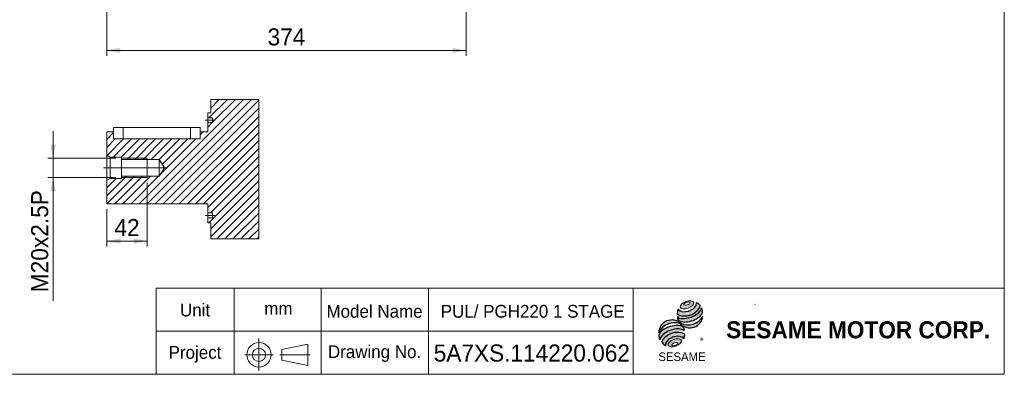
# Model space of a CAD drawing. Header units: millimetres. Extents: x 56 to 1607, y 56 to 1120.
# Tile 2 of 4: x 582 to 1607, y 56 to 425. Entities that reach past the tile are written whole.
import ezdxf

# ---------------------------------------------------------------- set-up
doc = ezdxf.new("R2010")
doc.units = ezdxf.units.MM
doc.header["$LTSCALE"] = 5.6
doc.linetypes.add('CENTERX2', pattern=[20.319999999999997, 12.7, -2.54, 2.54, -2.54])
doc.layers.add('標駐', color=51, linetype='Continuous')
doc.styles.add('SLDTEXTSTYLE0', font='ARIAL.TTF', dxfattribs={"width": 0.948})
doc.styles.add('SLDTEXTSTYLE1', font='MINGLIU.TTC')
doc.styles.add('SLDTEXTSTYLE3', font='ARIALBD.TTF', dxfattribs={"width": 0.948})
doc.dimstyles.new('SLDDIMSTYLE2', dxfattribs={"dimtxt": 17.2591015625, "dimasz": 14, "dimexe": 0, "dimexo": 0.0625, "dimgap": 4.314775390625, "dimtad": 1, "dimdec": 4, "dimrnd": 1e-09, "dimzin": 12, "dimdsep": 46, "dimtxsty": 'SLDTEXTSTYLE0', "dimsah": 1, "dimcen": 0.09, "dimadec": 0, "dimazin": 0, "dimtfac": 1, "dimtdec": 4, "dimtofl": 0, "dimtmove": 0, "dimatfit": 3, "dimfxl": 0, "dimtolj": 1, "dimtzin": 12, "dimarcsym": 0})
doc.dimstyles.new('SLDDIMSTYLE5', dxfattribs={"dimtxt": 17.2591015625, "dimasz": 14, "dimexe": 0, "dimexo": 0.0625, "dimgap": 4.314775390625, "dimtad": 1, "dimdec": 4, "dimrnd": 1e-09, "dimzin": 12, "dimdsep": 46, "dimtxsty": 'SLDTEXTSTYLE0', "dimsah": 1, "dimcen": 0.09, "dimadec": 0, "dimazin": 0, "dimtfac": 1, "dimtdec": 4, "dimtofl": 0, "dimtmove": 0, "dimatfit": 3, "dimfxl": 0, "dimtolj": 1, "dimtzin": 12, "dimarcsym": 0})

# ---------------------------------------------------------------- blocks, each defined once
blk = doc.blocks.new('單位定位')
at = {"color": 7, "linetype": 'Continuous', "lineweight": 0}
for p, q in [((896.1343338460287, 145.6386139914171), (724.4187661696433, 145.6386139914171)), ((724.4187661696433, 145.6386139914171), (724.4187661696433, 56.03861399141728)), ((805.7037388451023, 145.6386139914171), (805.7037388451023, 56.0386139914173)), ((896.1343338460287, 100.8386139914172), (724.4187661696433, 100.8386139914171)), ((855.0343847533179, 81.89354236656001), (882.3517151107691, 87.49354236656)), ((882.3517151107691, 87.49354236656), (882.3517151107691, 65.09354236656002)), ((855.0343847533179, 81.89354236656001), (855.0343847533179, 70.69354236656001)), ((855.0343847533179, 70.69354236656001), (882.3517151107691, 65.09354236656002))]:
    blk.add_line(p, q, dxfattribs=at)
at = {"color": 7, "linetype": 'CENTERX2', "lineweight": 0}
for p, q in [((831.3867824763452, 93.41683073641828), (831.3867824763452, 59.73820885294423)), ((816.6846976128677, 76.273118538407), (846.1696566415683, 76.273118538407)), ((853.0348576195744, 76.273118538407), (884.778478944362, 76.273118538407))]:
    blk.add_line(p, q, dxfattribs=at)
at = {"color": 7, "linetype": 'Continuous', "lineweight": 0}
for radius in [12.7309465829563, 6.861782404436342]:
    blk.add_circle((831.3867824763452, 76.273118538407), radius, dxfattribs=at)
at = {"color": 7, "linetype": 'Continuous', "lineweight": 0, "char_height": 13.335, "attachment_point": 1, "style": 'SLDTEXTSTYLE0'}
for s, insert in [('Unit', (749.159157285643, 129.5626322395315)), ('mm', (836.9075779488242, 131.2177081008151)), ('Project', (737.3058240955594, 85.496602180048))]:
    blk.add_mtext(s, dxfattribs=dict(at, insert=insert))
blk = doc.blocks.new('圖塊18')
at = {"linetype": 'Continuous'}
h = blk.add_hatch(color=1, dxfattribs=at)
edge = h.paths.add_edge_path(flags=0)
edge.add_spline(control_points=[(28.55212256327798, 63.47219637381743), (25.0557267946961, 62.1864775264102), (19.30632756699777, 56.23374724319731), (31.66060333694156, 55.01896490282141), (40.28470217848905, 63.94806032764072), (32.04851833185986, 64.75791522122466), (28.55212256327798, 63.47219637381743)], knot_values=[0, 0, 0, 0, 0.25, 0.5, 0.75, 1, 1, 1, 1], weights=[1, 1, 1, 1, 1, 1, 1], degree=3, periodic=0)
edge = h.paths.add_edge_path(flags=0)
edge.add_spline(control_points=[(29.28097686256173, 62.76814632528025), (30.92745648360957, 63.28351885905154), (34.63730420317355, 62.98241494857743), (30.32319805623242, 59.43852388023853), (24.75842647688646, 59.89017974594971), (27.63449724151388, 62.25277379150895), (29.28097686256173, 62.76814632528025)], knot_values=[0, 0, 0, 0, 0.2500000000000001, 0.5000000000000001, 0.75, 1, 1, 1, 1], weights=[1, 1, 1, 1, 1, 1, 1], degree=3, periodic=0)
h = blk.add_hatch(color=1, dxfattribs=at)
edge = h.paths.add_edge_path(flags=0)
edge.add_spline(control_points=[(20.52559812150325, 55.47907589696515), (19.64437961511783, 53.54994112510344), (19.56074378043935, 51.57696818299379), (19.80844889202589, 50.2742590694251)], knot_values=[0, 0, 0, 0, 0.4884105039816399, 0.4884105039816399, 0.4884105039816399, 0.4884105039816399], weights=[1, 1, 1, 1], degree=3, periodic=0)
edge.add_spline(control_points=[(19.80844889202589, 50.2742590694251), (23.79652090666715, 48.03356942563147), (31.53298786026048, 48.04617217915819), (39.59120177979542, 52.62344981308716), (43.06952302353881, 56.63106669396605), (43.58541956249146, 58.60668196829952)], knot_values=[0, 0, 0, 0, 0.4091170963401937, 0.6548043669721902, 0.8514887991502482, 0.8514887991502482, 0.8514887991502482, 0.8514887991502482], weights=[1, 1, 1, 1, 1, 1], degree=3, periodic=0)
edge.add_spline(control_points=[(43.58541956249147, 58.60668196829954), (43.00382594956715, 59.90548736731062), (41.80139584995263, 61.46933614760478), (39.83651967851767, 62.67124910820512)], knot_values=[0, 0, 0, 0, 0.4590419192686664, 0.4590419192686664, 0.4590419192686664, 0.4590419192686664], weights=[1, 1, 1, 1], degree=3, periodic=0)
edge.add_spline(control_points=[(39.83651967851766, 62.67124910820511), (39.89945648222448, 61.85700934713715), (39.49847126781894, 59.45334680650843), (36.49486033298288, 55.9431511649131), (30.0323990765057, 52.50622989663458), (22.98614279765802, 52.39290300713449), (20.52559812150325, 55.47907589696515)], knot_values=[0, 0, 0, 0, 0.08132341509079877, 0.2279594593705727, 0.4332489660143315, 0.8030080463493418, 0.8030080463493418, 0.8030080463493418, 0.8030080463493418], weights=[1, 1, 1, 1, 1, 1, 1], degree=3, periodic=0)
h = blk.add_hatch(color=1, dxfattribs=at)
edge = h.paths.add_edge_path(flags=0)
edge.add_arc((24.1833443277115, 46.99896357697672), 4.45773353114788, 168.3621772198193, 229.4245234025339)
edge.add_ellipse((32.53366077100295, 50.79228674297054), major_axis=(13.63075583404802, 4.445619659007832), ratio=0.5371428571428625, start_angle=205.6784380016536, end_angle=329.3896542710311)
edge.add_arc((39.56903054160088, 53.50358790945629), 6.46372772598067, 336.1521426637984, 392.8409252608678)
edge.add_ellipse((32.20880745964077, 53.09085652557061), major_axis=(12.62356273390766, 4.720105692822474), ratio=0.4437390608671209, start_angle=185.0255637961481, end_angle=352.21713539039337, ccw=False)
h = blk.add_hatch(color=1, dxfattribs=at)
edge = h.paths.add_edge_path(flags=0)
edge.add_arc((30.82418190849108, 57.07273686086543), 17.88688741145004, 244.9498890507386, 330.52495169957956, ccw=False)
edge.add_arc((14.05998076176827, 30.62180011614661), 13.76445908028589, 48.10924540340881, 177.9500526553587)
edge.add_arc((16.53278190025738, 23.59232223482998), 17.88688741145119, 69.43291289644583, 155.1324078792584, ccw=False)
edge.add_arc((32.72711841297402, 49.89110349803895), 13.76445908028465, 223.9443619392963, 353.2429906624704)
h = blk.add_hatch(color=1, dxfattribs=at)
edge = h.paths.add_edge_path(flags=0)
edge.add_ellipse((14.90680184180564, 26.64238049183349), major_axis=(13.02037652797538, 4.944926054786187), ratio=0.5235294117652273, start_angle=14.095136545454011, end_angle=164.8078450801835, ccw=False)
edge.add_arc((21.94791299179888, 33.83655501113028), 5.011444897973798, 351.5308011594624, 401.4061622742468)
edge.add_ellipse((14.44969803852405, 30.1603208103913), major_axis=(13.8021967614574, 4.049947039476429), ratio=0.534461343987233, start_angle=27.40472928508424, end_angle=171.7282428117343)
edge.add_arc((14.85253445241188, 30.01973020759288), 14.64418988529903, 191.0466409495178, 205.75451162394)
h = blk.add_hatch(color=1, dxfattribs=at)
edge = h.paths.add_edge_path(flags=0)
edge.add_spline(control_points=[(27.28477537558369, 29.99042366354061), (19.08501905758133, 34.56112614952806), (7.203136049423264, 30.2355926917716), (3.507804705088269, 21.65800076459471)], knot_values=[0, 0, 0, 0, 1, 1, 1, 1], weights=[1, 1, 1, 1], degree=3, periodic=0)
edge.add_arc((12.2405930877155, 25.95140053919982), 9.731129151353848, 206.1806388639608, 239.0996167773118)
edge.add_ellipse((17.19811038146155, 20.42176039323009), major_axis=(9.750549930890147, 3.63150167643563), ratio=0.6035256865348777, start_angle=7.596570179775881, end_angle=172.3905265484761, ccw=False)
edge.add_arc((17.85651862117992, 28.63824980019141), 9.524725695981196, 336.231156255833, 368.1615451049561)
h = blk.add_hatch(color=1, dxfattribs=at)
edge = h.paths.add_edge_path(flags=0)
edge.add_spline(control_points=[(15.86897808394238, 23.96350686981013), (19.36537385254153, 25.24922571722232), (27.60155769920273, 24.43937082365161), (18.97745885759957, 15.51027539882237), (6.623183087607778, 16.72505773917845), (12.37258231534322, 22.67778802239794), (15.86897808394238, 23.96350686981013)], knot_values=[0, 0, 0, 0, 0.25, 0.5, 0.7500000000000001, 1, 1, 1, 1], weights=[1, 1, 1, 1, 1, 1, 1], degree=3, periodic=0)
edge = h.paths.add_edge_path(flags=0)
edge.add_spline(control_points=[(16.78320864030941, 20.6003704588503), (15.13672901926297, 20.08499792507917), (12.2705810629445, 17.69070311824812), (17.85023685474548, 17.19149611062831), (22.14945878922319, 20.78293832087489), (18.42968826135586, 21.11574299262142), (16.78320864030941, 20.6003704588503)], knot_values=[0, 0, 0, 0, 0.2500000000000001, 0.5, 0.75, 1, 1, 1, 1], weights=[1, 1, 1, 1, 1, 1, 1], degree=3, periodic=0)
at = {"color": 1, "linetype": 'Continuous', "lineweight": 0}
for points in [[(28.55212256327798, 63.47219637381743), (32.04851833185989, 64.75791522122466), (40.28470217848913, 63.94806032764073), (31.66060333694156, 55.01896490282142), (19.3063275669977, 56.23374724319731), (25.05572679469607, 62.18647752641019), (28.55212256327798, 63.47219637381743)], [(29.28097686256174, 62.76814632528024), (30.92745648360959, 63.28351885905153), (34.63730420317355, 62.98241494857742), (30.32319805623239, 59.43852388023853), (24.75842647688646, 59.89017974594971), (27.6344972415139, 62.25277379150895), (29.28097686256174, 62.76814632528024)], [(15.86897808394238, 23.96350686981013), (19.36537385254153, 25.24922571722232), (27.60155769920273, 24.43937082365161), (18.97745885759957, 15.51027539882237), (6.623183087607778, 16.72505773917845), (12.37258231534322, 22.67778802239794), (15.86897808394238, 23.96350686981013)], [(16.78320864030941, 20.6003704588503), (18.42968826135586, 21.11574299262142), (22.14945878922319, 20.78293832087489), (17.85023685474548, 17.19149611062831), (12.2705810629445, 17.69070311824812), (15.13672901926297, 20.08499792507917), (16.78320864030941, 20.6003704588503)]]:
    blk.add_open_spline(points, degree=3, dxfattribs=at)
at = {"layer": '標駐', "color": 1}
for p, q in [((46.37711060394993, 48.11965015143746), (46.21313809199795, 47.95567763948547)), ((7.128304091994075, 17.69640736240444), (7.229842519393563, 17.79794578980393))]:
    blk.add_line(p, q, dxfattribs=at)
for centre, radius, start, end in [((39.56903054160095, 53.50358790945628), 6.4637277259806, 336.1521426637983, 32.95375475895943), ((14.05998076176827, 30.62180011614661), 13.7644590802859, 48.10924540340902, 177.9500526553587), ((16.53278190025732, 23.59232223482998), 17.88688741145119, 69.43291289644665, 155.1324078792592), ((24.1833443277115, 46.99896357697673), 4.457733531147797, 167.9158934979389, 229.424523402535), ((32.72711841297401, 49.89110349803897), 13.76445908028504, 223.9443619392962, 353.2429906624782), ((30.82418190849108, 57.07273686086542), 17.8868874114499, 244.9498890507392, 330.5249516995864), ((21.94791299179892, 33.83655501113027), 5.011444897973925, 351.5308011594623, 41.40616227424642), ((14.8525344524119, 30.01973020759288), 14.64418988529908, 191.0466409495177, 205.7545116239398), ((12.24059308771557, 25.95140053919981), 9.73112915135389, 206.1806388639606, 239.0996167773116), ((17.8565186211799, 28.63824980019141), 9.524725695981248, 336.2311562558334, 8.16154510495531)]:
    blk.add_arc(centre, radius, start, end, dxfattribs=at)
for centre, major_axis, ratio, start_param, end_param in [((32.20880745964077, 53.0908565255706), (12.62356273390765, 4.720105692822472), 0.4437390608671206, 3.229063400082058, 6.147574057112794), ((32.53366077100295, 50.79228674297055), (13.63075583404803, 4.445619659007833), 0.5371428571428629, 3.589765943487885, 5.748933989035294), ((14.44969803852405, 30.1603208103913), (13.8021967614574, 4.049947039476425), 0.534461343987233, 0.4783027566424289, 2.997223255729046), ((14.90680184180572, 26.64238049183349), (13.02037652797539, 4.944926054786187), 0.5235294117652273, 0.2460065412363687, 2.876439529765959), ((17.19811038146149, 20.42176039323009), (9.750549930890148, 3.631501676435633), 0.6035256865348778, 0.1325851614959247, 3.008782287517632)]:
    blk.add_ellipse(centre, major_axis=major_axis, ratio=ratio, start_param=start_param, end_param=end_param, dxfattribs=at)
for points, knots in [([(20.52559812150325, 55.47907589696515), (22.98614279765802, 52.39290300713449), (30.0323990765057, 52.50622989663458), (36.49486033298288, 55.9431511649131), (39.49847126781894, 59.45334680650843), (39.89945648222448, 61.85700934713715), (39.83651967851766, 62.67124910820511)], [0, 0, 0, 0, 0.3697590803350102, 0.575048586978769, 0.721684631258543, 0.8030080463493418, 0.8030080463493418, 0.8030080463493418, 0.8030080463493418]), ([(19.80844889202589, 50.2742590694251), (23.79652090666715, 48.03356942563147), (31.53298786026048, 48.04617217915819), (39.59120177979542, 52.62344981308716), (43.06952302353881, 56.63106669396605), (43.58541956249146, 58.60668196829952)], [0, 0, 0, 0, 0.4091170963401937, 0.6548043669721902, 0.8514887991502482, 0.8514887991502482, 0.8514887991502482, 0.8514887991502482])]:
    blk.add_open_spline(points, degree=3, knots=knots, dxfattribs=at)
for points in [[(39.83651967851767, 62.67124910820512), (41.80139584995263, 61.46933614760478), (43.00382594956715, 59.90548736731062), (43.58541956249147, 58.60668196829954)], [(20.52559812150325, 55.47907589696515), (19.64437961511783, 53.54994112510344), (19.56074378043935, 51.57696818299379), (19.80844889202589, 50.2742590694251)], [(3.507804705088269, 21.65800076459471), (7.203136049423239, 30.2355926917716), (19.0850190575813, 34.56112614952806), (27.28477537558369, 29.99042366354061)]]:
    blk.add_open_spline(points, degree=3, dxfattribs=at)
at = {"layer": '標駐', "color": 1, "attachment_point": 1}
for s, insert, char_height, style in [('®', (43.11400111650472, 25.62630490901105), 5.926666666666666, 'SLDTEXTSTYLE1'), ('SESAME', (0.06174619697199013, 10.52748005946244), 8.889999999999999, 'SLDTEXTSTYLE0')]:
    blk.add_mtext(s, dxfattribs=dict(at, insert=insert, char_height=char_height, style=style))
blk = doc.blocks.new('NEW LOGO_定位')
at = {"color": 7, "linetype": 'Continuous'}
blk.add_blockref('圖塊18', (19.95916320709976, 12.19055357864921), dxfattribs=at)
blk = doc.blocks.new('圖標定位')
at = {"color": 7, "linetype": 'Continuous'}
blk.add_blockref('NEW LOGO_定位', (1227.155210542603, 56.00000000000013), dxfattribs=at)
blk = doc.blocks.new('*D36')
at = {"color": 7, "linetype": 'Continuous', "lineweight": 0}
for p, q in [((673.1014903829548, 616.7722361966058), (673.1014903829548, 387.4722361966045)), ((1047.101490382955, 545.2722361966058), (1047.101490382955, 387.4722361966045)), ((1047.101490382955, 393.0722361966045), (673.1014903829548, 393.0722361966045))]:
    blk.add_line(p, q, dxfattribs=at)
for points in [[(673.1014903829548, 393.0722361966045), (687.1014903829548, 390.2722361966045), (687.1014903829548, 395.8722361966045)], [(1047.101490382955, 393.0722361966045), (1033.101490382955, 395.8722361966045), (1033.101490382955, 390.2722361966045)]]:
    blk.add_solid(points, dxfattribs=at)
at = {"color": 7, "linetype": 'Continuous', "lineweight": 0, "insert": (840.3546752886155, 415.99186060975), "char_height": 17.78, "attachment_point": 1, "style": 'SLDTEXTSTYLE0'}
blk.add_mtext('374', dxfattribs=at)
blk = doc.blocks.new('SW_HATCH_0')
at = {"color": 0, "linetype": 'Continuous', "lineweight": 0}
for p, q in [((-122.7998707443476, 36.4499982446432), (-14.12385255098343, 145.1260268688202)), ((-114.4182953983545, 36.4499982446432), (-5.7422798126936, 145.1260268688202)), ((-106.0367200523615, 36.4499982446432), (1.752705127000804, 144.2394338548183)), ((-50.06302259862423, 125.9499996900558), (-30.88700063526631, 145.1260268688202)), ((-48.24529699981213, 136.1492954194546), (-39.2685603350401, 145.1260268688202)), ((-48.24529699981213, 144.5308707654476), (-47.65013568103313, 145.1260268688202)), ((-46.24729566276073, 121.3841512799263), (-22.50542528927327, 145.1260268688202)), ((-97.65516556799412, 36.4499982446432), (1.752705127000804, 135.8578585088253)), ((-89.27359022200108, 36.4499982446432), (1.752705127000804, 127.4762883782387)), ((-80.89201487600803, 36.4499982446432), (1.752705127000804, 119.0947182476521)), ((-51.24729536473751, 116.3841515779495), (-46.68145217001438, 120.9499947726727)), ((-156.2472838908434, 103.5814449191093), (-149.2472905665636, 110.5814460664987)), ((-156.2472838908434, 95.19987348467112), (-147.4971670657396, 103.9499968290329)), ((-156.1637956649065, 86.90179418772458), (-139.1156021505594, 103.9499968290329)), ((-149.7340131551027, 84.9499987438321), (-130.7340268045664, 103.9499968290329)), ((-141.3524482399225, 84.9499987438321), (-122.3524514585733, 103.9499968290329)), ((-135.2208826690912, 82.69999874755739), (-113.9708761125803, 103.9499968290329)), ((-126.8393073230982, 82.69999874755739), (-105.5893007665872, 103.9499968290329)), ((-118.4577319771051, 82.69999874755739), (-97.20774628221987, 103.9499968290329)), ((-110.0761566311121, 82.69999874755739), (-88.82617093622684, 103.9499968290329)), ((-101.7275217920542, 82.66707649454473), (-80.4445955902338, 103.9499968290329)), ((-100.71738101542, 66.91406527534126), (-63.68144489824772, 103.9499968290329)), ((-98.58160950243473, 77.43140985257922), (-72.06302024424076, 103.9499968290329)), ((-72.51043953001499, 36.4499982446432), (1.752705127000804, 110.7131455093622)), ((-59.24729593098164, 108.3841484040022), (-56.18144534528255, 111.4499989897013)), ((-64.12887461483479, 36.4499982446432), (1.752705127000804, 102.3315727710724)), ((-55.74729405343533, 36.4499982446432), (1.752705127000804, 93.94999872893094)), ((-51.24729536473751, 32.5684268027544), (1.752705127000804, 85.5684259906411)), ((-48.48414696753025, 26.95000246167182), (1.752705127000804, 77.18685357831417)), ((-156.2472838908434, 36.52886822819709), (-127.5761608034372, 65.19999848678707)), ((-156.2472838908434, 44.91043835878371), (-135.9577361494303, 65.19999848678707)), ((-156.2472838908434, 53.29201240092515), (-146.5893108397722, 62.94999849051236)), ((-147.9445863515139, 36.4499982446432), (-119.194595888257, 65.19999848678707)), ((-139.5630214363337, 36.4499982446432), (-110.813020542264, 65.19999848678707)), ((-131.1814460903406, 36.4499982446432), (-102.4314451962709, 65.19999848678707)), ((-50.30258186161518, 16.74999743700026), (1.752705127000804, 68.80528084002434)), ((-48.24529699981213, 10.42570695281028), (1.752705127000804, 60.42370907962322)), ((-48.24529699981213, 2.044142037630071), (1.752705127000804, 52.04213634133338)), ((-41.90786369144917, 0), (1.752705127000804, 43.66056360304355)), ((-33.52628834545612, 0), (1.752705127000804, 35.27899347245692)), ((-25.1447182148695, 0), (1.752705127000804, 26.89741551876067)), ((-16.76314286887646, 0), (1.752705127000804, 18.51584538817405)), ((-8.381572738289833, 0), (1.752705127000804, 10.13428047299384)), ((0, 0), (1.752705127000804, 1.752705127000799))]:
    blk.add_line(p, q, dxfattribs=at)
blk = doc.blocks.new('*D47')
at = {"color": 7, "linetype": 'Continuous', "lineweight": 0}
for p, q in [((715.1014903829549, 255.2621171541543), (715.1014903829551, 189.0561059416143)), ((673.101490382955, 227.7621171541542), (673.1014903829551, 189.0561059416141)), ((715.1014903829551, 194.6561059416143), (673.1014903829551, 194.6561059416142))]:
    blk.add_line(p, q, dxfattribs=at)
for points in [[(673.1014903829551, 194.6561059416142), (687.1014903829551, 191.8561059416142), (687.1014903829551, 197.4561059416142)], [(715.1014903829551, 194.6561059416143), (701.1014903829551, 197.4561059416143), (701.1014903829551, 191.8561059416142)]]:
    blk.add_solid(points, dxfattribs=at)
at = {"color": 7, "linetype": 'Continuous', "lineweight": 0, "insert": (680.9407190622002, 217.5757303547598), "char_height": 17.78, "attachment_point": 1, "style": 'SLDTEXTSTYLE0'}
blk.add_mtext('42', dxfattribs=at)
blk = doc.blocks.new('*D48')
at = {"color": 7, "linetype": 'Continuous', "lineweight": 0}
for p, q in [((617.1014903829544, 280.862117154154), (617.1014903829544, 308.862117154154)), ((682.5014903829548, 280.8621171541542), (611.5014903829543, 280.862117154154)), ((617.1014903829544, 280.862117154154), (617.1014903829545, 260.862117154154)), ((682.5014903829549, 260.8621171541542), (611.5014903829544, 260.862117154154)), ((617.1014903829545, 260.862117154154), (617.1014903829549, 132.4553633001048))]:
    blk.add_line(p, q, dxfattribs=at)
for points in [[(617.1014903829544, 280.862117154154), (619.9014903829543, 294.862117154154), (614.3014903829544, 294.862117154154)], [(617.1014903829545, 260.862117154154), (614.3014903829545, 246.862117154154), (619.9014903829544, 246.862117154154)]]:
    blk.add_solid(points, dxfattribs=at)
at = {"color": 7, "linetype": 'Continuous', "lineweight": 0, "char_height": 17.78, "attachment_point": 1, "rotation": 90.00000000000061, "style": 'SLDTEXTSTYLE0'}
for s, insert in [('x2.5P', (594.1818659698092, 187.4024048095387)), ('20', (594.1818659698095, 161.0808621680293)), ('M', (594.1818659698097, 141.3453633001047))]:
    blk.add_mtext(s, dxfattribs=dict(at, insert=insert))

msp = doc.modelspace()

# ---------------------------------------------------------------- linework, layer by layer
at = {"color": 7, "linetype": 'Continuous', "lineweight": 0}
for p, q in [((1607.2, 1120), (1607.2, 56.00000000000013)), ((688.1014970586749, 280.8621169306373), (715.101492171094, 280.8621169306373)), ((715.101492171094, 260.8621173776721), (715.101492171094, 280.8621169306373)), ((688.1014970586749, 260.8621173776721), (715.101492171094, 260.8621173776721)), ((895.9999999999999, 56.00000000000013), (895.9999999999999, 145.6000000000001)), ((1607.2, 145.6000000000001), (895.9999999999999, 145.6000000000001)), ((1008, 56.00000000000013), (1008, 145.6000000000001)), ((1220.8, 56.00000000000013), (1220.8, 145.6000000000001)), ((1347.776507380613, 129.1392637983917), (1347.50246387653, 128.6897795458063)), ((1220.8, 100.8000000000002), (895.9999999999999, 100.8000000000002)), ((56.00000000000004, 56.00000000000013), (1607.2, 56.00000000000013))]:
    msp.add_line(p, q, dxfattribs=at)
at = {"color": 7, "linetype": 'Continuous', "lineweight": 15}
for p, q in [((781.1014918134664, 342.0381454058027), (781.1014918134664, 328.0621183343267)), ((781.1034893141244, 342.0381454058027), (781.1034893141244, 328.0621183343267)), ((778.101490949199, 322.8621182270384), (778.101490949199, 328.0621183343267)), ((778.101490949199, 328.0621183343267), (781.1034893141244, 328.0621183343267)), ((783.1014906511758, 322.8621182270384), (778.101490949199, 322.8621182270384)), ((778.101490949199, 322.8621182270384), (778.101490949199, 317.8621133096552)), ((778.101490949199, 308.3621175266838), (778.101490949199, 317.8621133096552)), ((778.101490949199, 317.8621133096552), (783.1014906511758, 317.8621133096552)), ((783.1014906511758, 322.8621182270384), (783.1014906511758, 317.8621133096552)), ((673.1015024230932, 308.3621175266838), (680.101495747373, 308.3621175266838)), ((673.1015024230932, 283.8621174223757), (673.1015024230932, 308.3621175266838)), ((680.101495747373, 312.8621162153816), (680.101495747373, 300.8621153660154)), ((680.101495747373, 312.8621162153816), (690.1014847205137, 312.8621162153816)), ((680.101495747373, 300.8621153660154), (680.101495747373, 308.3621175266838)), ((690.1014847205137, 312.8621162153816), (690.1014847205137, 300.8621153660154)), ((690.1014847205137, 312.8621162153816), (760.1014909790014, 312.8621162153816)), ((760.1014909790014, 312.8621162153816), (760.1014909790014, 300.8621153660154)), ((760.1014909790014, 312.8621162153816), (770.1014903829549, 312.8621162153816)), ((770.1014903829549, 300.8621153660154), (770.1014903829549, 312.8621162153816)), ((770.1014903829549, 308.3621175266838), (778.101490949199, 308.3621175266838)), ((770.1014903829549, 308.3621175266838), (770.1014903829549, 300.8621153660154)), ((680.101495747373, 300.8621153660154), (690.1014847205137, 300.8621153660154)), ((690.1014847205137, 300.8621153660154), (760.1014909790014, 300.8621153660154)), ((760.1014909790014, 300.8621153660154), (770.1014903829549, 300.8621153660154)), ((676.5655962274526, 281.8621172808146), (673.1015024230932, 283.8621174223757)), ((673.1015024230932, 283.8621174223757), (673.1015024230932, 257.8621168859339)), ((688.1014806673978, 281.8621172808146), (676.5655962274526, 281.8621172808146)), ((676.5655962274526, 281.8621172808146), (676.5655962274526, 259.8621170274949)), ((688.1014806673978, 279.6121172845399), (688.1014806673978, 281.8621172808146)), ((727.6014981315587, 279.6121172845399), (688.1014806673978, 279.6121172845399)), ((688.1014806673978, 262.1121170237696), (688.1014806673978, 279.6121172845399)), ((732.859024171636, 270.8621171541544), (727.6014981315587, 279.6121172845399)), ((727.6014981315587, 279.6121172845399), (727.6014981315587, 262.1121170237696)), ((727.6014981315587, 262.1121170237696), (732.859024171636, 270.8621171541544)), ((673.1015024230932, 257.8621168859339), (676.5655962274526, 259.8621170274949)), ((673.1015024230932, 233.3621167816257), (673.1015024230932, 257.8621168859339)), ((676.5655962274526, 259.8621170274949), (688.1014806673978, 259.8621170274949)), ((688.1014806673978, 259.8621170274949), (688.1014806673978, 262.1121170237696)), ((688.1014806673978, 262.1121170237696), (727.6014981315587, 262.1121170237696)), ((778.101490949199, 233.3621167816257), (673.1015024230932, 233.3621167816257)), ((778.101490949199, 223.8621209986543), (778.101490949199, 233.3621167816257)), ((783.1014906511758, 223.8621209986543), (778.101490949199, 223.8621209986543)), ((778.101490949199, 223.8621209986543), (778.101490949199, 218.8621160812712)), ((778.101490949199, 213.6621159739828), (778.101490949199, 218.8621160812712)), ((778.101490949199, 218.8621160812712), (783.1014906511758, 218.8621160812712)), ((783.1014906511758, 223.8621209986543), (783.1014906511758, 218.8621160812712)), ((781.1034893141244, 213.6621159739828), (778.101490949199, 213.6621159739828)), ((781.1014918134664, 213.6621159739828), (781.1014918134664, 196.9121185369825)), ((781.1034893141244, 213.6621159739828), (781.1034893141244, 196.9121185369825))]:
    msp.add_line(p, q, dxfattribs=at)
at = {"color": 7, "linetype": 'CENTERX2', "lineweight": 0, "ltscale": 5.6}
for p, q in [((785.9014911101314, 320.3621168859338), (775.301490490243, 320.3621168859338)), ((727.6014951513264, 270.8621171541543), (669.6574655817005, 270.8621171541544)), ((727.6014951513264, 270.8621171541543), (735.6590223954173, 270.8621171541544)), ((785.9014911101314, 221.3621174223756), (775.301490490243, 221.3621174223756))]:
    msp.add_line(p, q, dxfattribs=at)
at = {"color": 7, "linetype": 'Continuous', "lineweight": 0, "flags": 128}
msp.add_lwpolyline([(781.1014918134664, 196.9121185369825), (781.1034893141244, 196.9121185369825), (787.4409226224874, 196.9121185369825), (795.8224979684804, 196.9121185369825), (804.2040680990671, 196.9121185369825), (812.5856434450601, 196.9121185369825), (820.9672135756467, 196.9121185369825), (829.3487863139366, 196.9121185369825), (831.1014914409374, 196.9121185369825), (831.1014914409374, 198.6648236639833), (831.1014914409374, 207.0463990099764), (831.1014914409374, 215.4279639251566), (831.1014914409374, 223.8095340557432), (831.1014914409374, 232.1911120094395), (831.1014914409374, 240.5726821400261), (831.1014914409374, 248.9542548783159), (831.1014914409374, 257.3358276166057), (831.1014914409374, 265.7173993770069), (831.1014914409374, 274.0989721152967), (831.1014914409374, 282.4805445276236), (831.1014914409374, 290.8621172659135), (831.1014914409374, 299.2436913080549), (831.1014914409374, 307.6252640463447), (831.1014914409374, 316.0068367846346), (831.1014914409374, 324.3884069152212), (831.1014914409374, 332.7699770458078), (831.1014914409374, 341.1515523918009), (831.1014914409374, 342.0381454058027), (823.606506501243, 342.0381454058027), (815.2249337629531, 342.0381454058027), (806.8433610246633, 342.0381454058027), (798.4617856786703, 342.0381454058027), (790.0802259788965, 342.0381454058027), (781.6986506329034, 342.0381454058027), (781.1034893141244, 342.0381454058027), (781.1014918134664, 342.0381454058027)], dxfattribs=at)

# ---------------------------------------------------------------- block references
at = {"color": 7, "linetype": 'Continuous', "lineweight": 0}
msp.add_blockref('SW_HATCH_0', (829.3487863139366, 196.9121185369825), dxfattribs=at)
at = {"color": 7, "linetype": 'Continuous'}
for name in ['單位定位', '圖標定位']:
    msp.add_blockref(name, (0, 0), dxfattribs=at)

# ---------------------------------------------------------------- texts
at = {"color": 7, "linetype": 'Continuous', "lineweight": 0, "attachment_point": 1}
for s, insert, char_height, style in [('Model Name', (901.6233306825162, 128.2097188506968), 13.335, 'SLDTEXTSTYLE0'), ('PUL/ PGH220 1 STAGE', (1020.595781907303, 128.2097188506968), 13.335, 'SLDTEXTSTYLE0'), ('SESAME MOTOR CORP.', (1317.711099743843, 111.2129580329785), 17.78, 'SLDTEXTSTYLE3'), ('Drawing No.', (903.1050015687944, 86.2097188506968), 13.335, 'SLDTEXTSTYLE0'), ('5A7XS.114220.062', (1013.277963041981, 87.0071582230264), 17.78, 'SLDTEXTSTYLE0')]:
    msp.add_mtext(s, dxfattribs=dict(at, insert=insert, char_height=char_height, style=style))

# ---------------------------------------------------------------- dimensions: what is measured, and where the dimension line sits
at = {"color": 7, "linetype": 'Continuous', "lineweight": 0}
dim = msp.add_linear_dim(base=(673.1014903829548, 393.0722361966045), p1=(1047.101490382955, 550.8722361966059), p2=(673.1014903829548, 622.3722361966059), dimstyle='SLDDIMSTYLE2', dxfattribs=at)
dim.commit()
dim.dimension.update_dxf_attribs({"geometry": '*D36', "text_midpoint": (860.1014903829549, 393.0722361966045), "dimtype": 160})
dim = msp.add_linear_dim(base=(617.1014903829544, 260.862117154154), p1=(688.1014903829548, 280.8621171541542), p2=(688.1014903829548, 260.8621171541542), angle=90.0000000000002, text='M<>x2.5P', dimstyle='SLDDIMSTYLE5', dxfattribs=at)
dim.commit()
dim.dimension.update_dxf_attribs({"geometry": '*D48', "text_midpoint": (617.1014903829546, 194.6561059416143), "dimtype": 160})
dim = msp.add_linear_dim(base=(673.1014903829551, 194.6561059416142), p1=(715.1014903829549, 260.8621171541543), p2=(673.101490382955, 233.3621171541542), angle=1.550899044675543e-13, dimstyle='SLDDIMSTYLE2', dxfattribs=at)
dim.commit()
dim.dimension.update_dxf_attribs({"geometry": '*D47', "text_midpoint": (694.101490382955, 194.6561059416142), "dimtype": 160})

doc.saveas('drawing.dxf')
